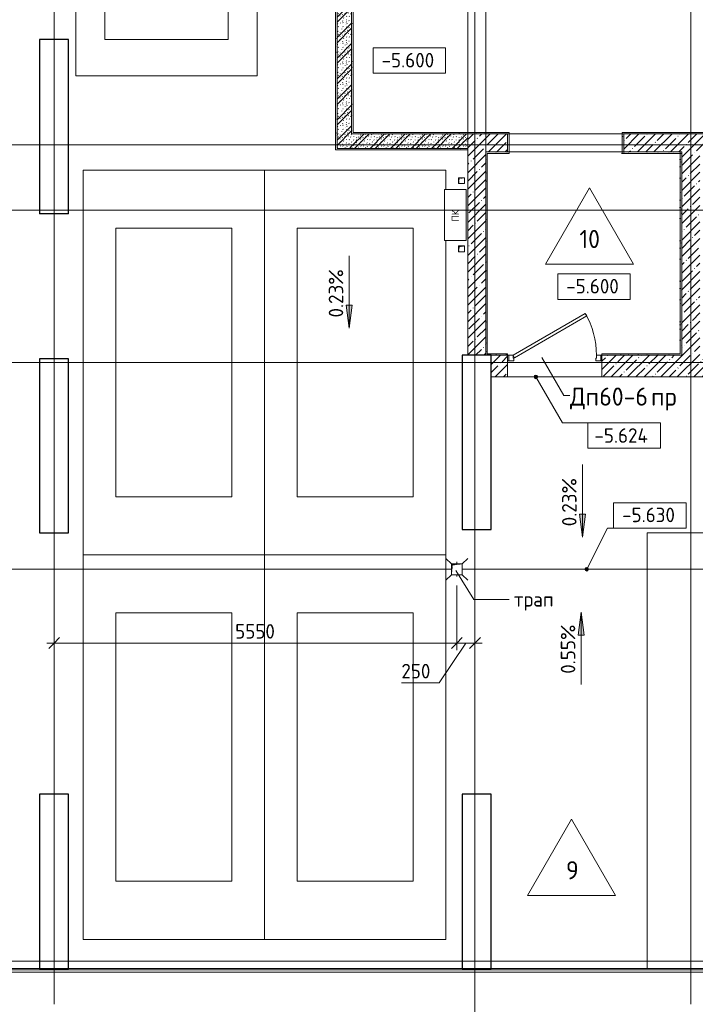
# Model space of a CAD drawing. Header units: millimetres. Extents: x 25420 to 100191, y -10965 to 131188.
# Tile 25 of 53: x 40225 to 49537, y 80105 to 93673. Entities that reach past the tile are written whole.
import ezdxf

# ---------------------------------------------------------------- set-up
doc = ezdxf.new("R2010")
doc.units = ezdxf.units.MM
doc.linetypes.add('3_ Штрих_ 1 х 1 мм', pattern=[2, 1, -1])
doc.linetypes.add('4_ Штрихпунктир_ 10 х 2 мм', pattern=[14, 10, -2, 0, -2])
for name, color, linetype, lineweight in [('A-ANNO-DIMS', 7, 'Continuous', 5), ('A-ANNO-DIMS-100', 7, 'Continuous', 5), ('A-ANNO-NOTE', 7, 'Continuous', 5), ('A-DETL-GENF', 7, 'Continuous', 13), ('A-DOOR', 7, 'Continuous', 13), ('A-DOOR-FRAM', 7, 'Continuous', 13), ('A-DOOR-IDEN', 7, 'Continuous', 5), ('A-DOOR-OPNG', 7, 'Continuous', 13), ('A-FLOR', 7, 'Continuous', 13), ('A-FLOR-IDEN', 7, 'Continuous', 5), ('A-GENM', 7, 'Continuous', 13), ('A-WALL', 7, 'Continuous', 13), ('A-WALL-PATT', 7, 'Continuous', 13), ('C-PRKG', 7, 'Continuous', 13), ('G-ANNO-DIMS', 7, 'Continuous', 5), ('G-ANNO-TEXT', 7, 'Continuous', 5), ('I-WALL', 7, 'Continuous', 13), ('M-EQPM', 7, 'Continuous', 13), ('P-SANR-FIXT', 7, 'Continuous', 13), ('S-COLS', 7, 'Continuous', 25), ('S-GRID', 7, 'Continuous', 5)]:
    doc.layers.add(name, color=color, linetype=linetype, lineweight=lineweight)
doc.styles.add('GOST Common', font='GOST_Common.ttf', dxfattribs={"height": 100})
doc.styles.add('GOST Common_2', font='GOST_Common.ttf', dxfattribs={"height": 250})
doc.styles.add('GOST Common_3', font='GOST_Common.ttf', dxfattribs={"height": 200})
doc.dimstyles.new('2_мм', dxfattribs={"dimscale": 304.8, "dimtxt": 201.142999, "dimasz": 0.492126, "dimexe": 0.328084, "dimexo": 0.492126, "dimgap": 0, "dimtad": 1, "dimdec": 0, "dimdsep": 46, "dimtxsty": 'GOST Common_3', "dimblk1": 'OBLIQUE', "dimblk2": 'OBLIQUE', "dimsah": 1, "dimcen": 0.09, "dimdle": 0.328084, "dimadec": 5, "dimazin": 2, "dimtfac": 1, "dimtdec": 4, "dimtix": 1, "dimtmove": 0, "dimatfit": 3, "dimfxl": 1, "dimtvp": 1, "dimtolj": 1, "dimtzin": 0, "dimarcsym": 2})
doc.dimstyles.new('2_мм_1', dxfattribs={"dimscale": 304.8, "dimtxt": 201.142999, "dimasz": 0.492126, "dimexe": 0.328084, "dimexo": 0.492126, "dimgap": 0, "dimtad": 1, "dimdec": 0, "dimdsep": 46, "dimtxsty": 'GOST Common_3', "dimblk1": 'OBLIQUE', "dimblk2": 'OBLIQUE', "dimsah": 1, "dimcen": 0.09, "dimdle": 0.328084, "dimadec": 5, "dimazin": 2, "dimtfac": 1, "dimtdec": 4, "dimtix": 1, "dimtmove": 1, "dimatfit": 3, "dimfxl": 1, "dimtvp": 1, "dimtolj": 1, "dimtzin": 0, "dimarcsym": 2})
pattern_1 = [(0, (0, 0), (203.2, 50.8), [3.353, -149.047, 3.353, -149.047, -812.8]), (0, (0, 0), (203.2, 50.8), [-304.8, 3.353, -301.447, 3.353, -149.047, -355.6]), (0, (0, 0), (203.2, 50.8), [-762, 3.353, -98.247, 3.353, -250.647]), (120, (76.2, 25.4), (-145.59409, 150.576362), [3.353, -149.047, 3.353, -149.047, -812.8]), (120, (76.2, 25.4), (-145.59409, 150.576362), [-304.8, 3.353, -301.447, 3.353, -149.047, -355.6]), (120, (76.2, 25.4), (-145.59409, 150.576362), [-762, 3.353, -98.247, 3.353, -250.647]), (240, (101.6, 127), (-57.60591, -201.376362), [3.353, -149.047, 3.353, -149.047, -812.8]), (240, (101.6, 127), (-57.60591, -201.376362), [-304.8, 3.353, -301.447, 3.353, -149.047, -355.6]), (240, (101.6, 127), (-57.60591, -201.376362), [-762, 3.353, -98.247, 3.353, -250.647])]
pattern_2 = [(135, (150.28, 188.64), (-282.8427, 3e-14), [5, -395]), (135, (174.9, 237.36), (-282.8427, 3e-14), [5, -395]), (135, (211.96, 236.53), (-282.8427, 3e-14), [5, -395]), (135, (114.96, 223.96), (-282.8427, 3e-14), [5, -395]), (135, (77.54, 223.96), (-282.8427, 3e-14), [5, -395]), (135, (57.44, 184.52), (-282.8427, 3e-14), [5, -395]), (135, (66.21, 142.9), (-282.8427, 3e-14), [5, -395]), (135, (107.33, 161), (-282.8427, 3e-14), [5, -395]), (135, (99.08, 130.94), (-282.8427, 3e-14), [5, -395]), (135, (22.6, 136.46), (-282.8427, 3e-14), [5, -395]), (135, (21.16, 168.08), (-282.8427, 3e-14), [5, -395]), (135, (46.13, 96.12), (-282.8427, 3e-14), [5, -395]), (135, (3.54, 74.6), (-282.8427, 3e-14), [5, -395]), (135, (40.3, 47.56), (-282.8427, 3e-14), [5, -395]), (135, (39.77, 18.47), (-282.8427, 3e-14), [5, -395]), (135, (76.94, 37.28), (-282.8427, 3e-14), [5, -395]), (135, (114.18, 62.4), (-282.8427, 3e-14), [5, -395]), (135, (139.87, 90.2), (-282.8427, 3e-14), [5, -395]), (135, (141.44, 15.82), (-282.8427, 3e-14), [5, -395]), (135, (188.69, 26.73), (-282.8427, 3e-14), [5, -395]), (135, (176.14, 51.36), (-282.8427, 3e-14), [5, -395]), (135, (177.03, 0), (-282.8427, 3e-14), [5, -395]), (135, (276.61, 8.22), (-282.8427, 3e-14), [5, -395]), (135, (271.19, 31.72), (-282.8427, 3e-14), [5, -395]), (135, (268.29, 119.65), (-282.8427, 3e-14), [5, -395]), (135, (237.92, 101.95), (-282.8427, 3e-14), [5, -395]), (135, (237.92, 158.27), (-282.8427, 3e-14), [5, -395]), (135, (260.4, 204.35), (-282.8427, 3e-14), [5, -395]), (135, (275.54, 235.4), (-282.8427, 3e-14), [5, -395]), (135, (117.62, 268.96), (-282.8427, 3e-14), [5, -395]), (135, (203.62, 273.83), (-282.8427, 3e-14), [5, -395]), (135, (47.24, 279.3), (-282.8427, 3e-14), [5, -395]), (135, (23.2, 266.16), (-282.8427, 3e-14), [5, -395]), (135, (42.78, 232.52), (-282.8427, 3e-14), [5, -395]), (135, (177.76, 90.57), (-282.8427, 3e-14), [5, -395]), (135, (181.12, 121.8), (-282.8427, 3e-14), [5, -395]), (135, (206.73, 172.06), (-282.8427, 3e-14), [5, -395]), (135, (143.14, 136.62), (-282.8427, 3e-14), [5, -395]), (135, (211.51, 131.86), (-282.8427, 3e-14), [5, -395]), (135, (81.47, 95.1), (-282.8427, 3e-14), [5, -395]), (135, (235.13, 60.46), (-282.8427, 3e-14), [5, -395]), (135, (242.24, 4.89), (-282.8427, 3e-14), [5, -395]), (45, (0, 106.07), (-282.8427, 0), []), (45, (106.07, 0), (-282.8427, 0), []), (45, (176.78, 0), (-282.8427, 0), []), (45, (0, 176.78), (-282.8427, 0), [])]
pattern_3 = [(45, (0, 0), (-114.04925, 114.04925), []), (45, (114.05, 0), (-114.04925, 114.04925), [201.612, -40.322, 3.353, -36.97])]

# ---------------------------------------------------------------- blocks, each defined once
blk = doc.blocks.new('Наметкина 10_РД_АР_П_Отделка_R21_rvt-1--01_Подвал_МП_часть Б')
at = {"layer": 'A-WALL-PATT', "lineweight": 5}
h = blk.add_hatch(dxfattribs=at)
h.set_pattern_fill('FP_6', color=256, style=0, pattern_type=2)
h.set_pattern_definition(pattern_1)
h.paths.add_polyline_path([(44600, 91900), (44600, 95650), (44580, 95650), (44580, 91900)])
h = blk.add_hatch(dxfattribs=at)
h.set_pattern_fill('FP_6', color=256, style=0, pattern_type=2)
h.set_pattern_definition(pattern_1)
h.paths.add_polyline_path([(44820, 92100), (44820, 95450), (44800, 95450), (44800, 92100)])
h = blk.add_hatch(dxfattribs=at)
h.set_pattern_fill('FP_6', color=256, style=0, pattern_type=2)
h.set_pattern_definition(pattern_1)
h.paths.add_polyline_path([(46400, 92100), (46400, 92120), (44820, 92120), (44820, 92100), (45814, 92100)])
h = blk.add_hatch(dxfattribs=at)
h.set_pattern_fill('FP_6', color=256, style=0, pattern_type=2)
h.set_pattern_definition(pattern_1)
h.paths.add_polyline_path([(46650, 92100), (46650, 92120), (46400, 92120), (46400, 92100)])
h = blk.add_hatch(dxfattribs=at)
h.set_pattern_fill('FP_6', color=256, style=0, pattern_type=2)
h.set_pattern_definition(pattern_1)
h.paths.add_polyline_path([(55825, 92100), (55825, 92120), (48550, 92120), (48550, 92100), (55278, 92100)])
h.paths.add_polyline_path([(46950, 92100), (46950, 92120), (46650, 92120), (46650, 92100)])
h = blk.add_hatch(dxfattribs=at)
h.set_pattern_fill('FP_6', color=256, style=0, pattern_type=2)
h.set_pattern_definition(pattern_1)
h.paths.add_polyline_path([(48530, 91830), (48550, 91830), (48550, 92120), (48530, 92120)])
h = blk.add_hatch(dxfattribs=at)
h.set_pattern_fill('FP_6', color=256, style=0, pattern_type=2)
h.set_pattern_definition(pattern_1)
h.paths.add_polyline_path([(46400, 91880), (46400, 91900), (44580, 91900), (44580, 91880), (45814, 91880)])
h = blk.add_hatch(dxfattribs=at)
h.set_pattern_fill('FP_6', color=256, style=0, pattern_type=2)
h.set_pattern_definition(pattern_1)
h.paths.add_polyline_path([(46650, 89050), (46670, 89050), (46670, 91850), (46650, 91850), (46650, 90910)])
h = blk.add_hatch(dxfattribs=at)
h.set_pattern_fill('FP_6', color=256, style=0, pattern_type=2)
h.set_pattern_definition(pattern_1)
h.paths.add_polyline_path([(49350, 91830), (49350, 91850), (48550, 91850), (48550, 91830)])
h.paths.add_polyline_path([(46670, 91830), (46950, 91830), (46950, 91850), (46670, 91850)])
h = blk.add_hatch(dxfattribs=at)
h.set_pattern_fill('FP_6', color=256, style=0, pattern_type=2)
h.set_pattern_definition(pattern_1)
h.paths.add_polyline_path([(49350, 89070), (49350, 91850), (49330, 91850), (49330, 89070)])
h = blk.add_hatch(dxfattribs=at)
h.set_pattern_fill('FP_6', color=256, style=0, pattern_type=2)
h.set_pattern_definition(pattern_1)
h.paths.add_polyline_path([(49350, 89050), (49350, 89070), (48250, 89070), (48250, 89050)])
h.paths.add_polyline_path([(46950, 89050), (46950, 89070), (46670, 89070), (46670, 89050)])
at = {"layer": 'A-WALL'}
for p, q in [((44580, 95650), (44580, 91900)), ((44600, 91900), (44600, 95650)), ((44800, 95450), (44800, 92100)), ((44820, 92120), (44820, 95450)), ((44800, 92100), (44820, 92100)), ((46400, 92120), (44820, 92120)), ((44820, 92100), (46400, 92100)), ((46400, 92100), (46400, 92120)), ((46650, 92120), (46400, 92120)), ((46400, 92120), (46400, 92100)), ((46400, 92100), (46650, 92100)), ((46950, 92120), (46650, 92120)), ((46650, 92120), (46650, 92100)), ((46650, 92100), (46650, 92120)), ((46650, 92100), (46950, 92100)), ((46970, 92120), (46950, 92120)), ((46950, 92100), (46950, 91850)), ((46970, 91830), (46970, 92120)), ((48550, 92120), (48530, 92120)), ((48530, 92120), (48530, 91830)), ((55825, 92120), (48550, 92120)), ((48550, 92100), (55825, 92100)), ((48550, 91850), (48550, 92100)), ((44580, 91900), (44580, 91880)), ((44580, 91880), (46400, 91880)), ((46400, 91900), (44600, 91900)), ((46400, 91880), (46400, 91900)), ((46650, 91850), (46650, 89050)), ((46670, 91850), (46650, 91850)), ((46950, 91850), (46670, 91850)), ((46670, 91830), (46950, 91830)), ((46670, 89070), (46670, 91830)), ((46950, 91830), (46970, 91830)), ((48530, 91830), (48550, 91830)), ((49350, 91850), (48550, 91850)), ((48550, 91830), (49350, 91830)), ((49350, 91850), (49330, 91850)), ((49330, 91850), (49330, 89070)), ((49350, 89070), (49350, 91850)), ((49350, 91830), (49350, 91850)), ((46650, 89050), (46670, 89050)), ((46950, 89070), (46670, 89070)), ((46670, 89050), (46950, 89050)), ((46950, 89050), (46950, 89070)), ((49330, 89070), (48250, 89070)), ((48250, 89070), (48250, 89050)), ((48250, 89050), (49350, 89050)), ((49350, 89050), (49350, 89070))]:
    blk.add_line(p, q, dxfattribs=at)
blk = doc.blocks.new('АР_Машиноместо - 4900x2400_М__5300х2500_-3113489--01_Подвал_МП_часть Б')
at = {"layer": 'C-PRKG'}
for p, q in [((2500, 5300), (0, 5300)), ((0, 0), (0, 5300)), ((2500, 0), (2500, 5300)), ((450, 4500), (2050, 4500)), ((450, 800), (450, 4500)), ((2050, 800), (2050, 4500)), ((450, 800), (2050, 800)), ((2500, 0), (0, 0))]:
    blk.add_line(p, q, dxfattribs=at)
blk = doc.blocks.new('АР_Машиноместо - 4900x2400_М__5300х2500_-V4--01_Подвал_МП_часть Б')
at = {"layer": 'C-PRKG'}
for p, q in [((2500, 0), (0, 0)), ((0, 0), (0, -5300)), ((2500, 0), (2500, -5300)), ((450, -800), (450, -4500)), ((450, -800), (2050, -800)), ((2050, -800), (2050, -4500)), ((450, -4500), (2050, -4500)), ((2500, -5300), (0, -5300))]:
    blk.add_line(p, q, dxfattribs=at)
blk = doc.blocks.new('АР_Машиноместо - 4900x2400_М__5300х2500_-V24--01_Подвал_МП_часть Б')
at = {"layer": 'C-PRKG'}
for p, q in [((2500, 0), (0, 0)), ((0, 0), (0, -4331)), ((2500, 0), (2500, -5300)), ((450, -800), (450, -4500)), ((450, -800), (2050, -800)), ((2050, -800), (2050, -4500)), ((450, -4500), (2050, -4500)), ((0, -5031), (0, -5300)), ((2500, -5300), (0, -5300))]:
    blk.add_line(p, q, dxfattribs=at)
blk = doc.blocks.new('АР_Канал вертикальный прямоугольный - ПК-3224475--01_Подвал_МП_часть Б')
at = {"layer": 'A-DETL-GENF', "linetype": '3_ Штрих_ 1 х 1 мм'}
for p, q in [((350, 150), (-350, 150)), ((-350, 150), (-350, -150)), ((350, -150), (350, 150)), ((-350, -150), (350, -150))]:
    blk.add_line(p, q, dxfattribs=at)
at = {"layer": 'M-EQPM'}
for p, q in [((-350, -150), (-350, 150)), ((-350, 150), (350, 150)), ((350, 150), (350, -150)), ((350, -150), (-350, -150))]:
    blk.add_line(p, q, dxfattribs=at)
blk = doc.blocks.new('КР-Проем - Настраиваемый-3103386--01_Подвал_МП_часть Б')
at = {"layer": 'A-DOOR-OPNG'}
for p, q in [((-800, 125), (800, 125)), ((-800, -125), (800, -125))]:
    blk.add_line(p, q, dxfattribs=at)
blk = doc.blocks.new('КР-Проем - Настраиваемый-3103504--01_Подвал_МП_часть Б')
at = {"layer": 'A-DOOR-OPNG'}
for p, q in [((-1012.5, 125), (1012.5, 125)), ((-1012.5, -125), (1012.5, -125))]:
    blk.add_line(p, q, dxfattribs=at)
blk = doc.blocks.new('АР_Канал вертикальный прямоугольный - ВК-V26--01_Подвал_МП_часть Б')
at = {"layer": 'A-DETL-GENF'}
blk.add_hatch(color=256, dxfattribs=at).paths.add_polyline_path([(-75, -75), (-60, 60), (75, 75), (-75, 75)])
at = {"layer": 'A-DETL-GENF', "linetype": '3_ Штрих_ 1 х 1 мм'}
for p, q in [((75, 75), (-75, 75)), ((-75, 75), (-75, -75)), ((75, 75), (-75, 75)), ((-75, 75), (-75, -75)), ((-75, -75), (-60, 60)), ((-75, -75), (-60, 60)), ((-60, 60), (75, 75)), ((-60, 60), (75, 75)), ((75, -75), (75, 75)), ((-75, -75), (75, -75))]:
    blk.add_line(p, q, dxfattribs=at)
at = {"layer": 'M-EQPM'}
for p, q in [((-75, -75), (-75, 75)), ((-75, 75), (75, 75)), ((75, 75), (75, -75)), ((75, -75), (-75, -75))]:
    blk.add_line(p, q, dxfattribs=at)
blk = doc.blocks.new('АР_Канал вертикальный прямоугольный - АПТ-5386077--01_Подвал_МП_часть Б')
at = {"layer": 'A-DETL-GENF'}
blk.add_hatch(color=256, dxfattribs=at).paths.add_polyline_path([(-40, -40), (-32, 32), (40, 40), (-40, 40)])
at = {"layer": 'A-DETL-GENF', "linetype": '3_ Штрих_ 1 х 1 мм'}
for p, q in [((40, 40), (-40, 40)), ((-40, 40), (-40, -40)), ((40, 40), (-40, 40)), ((-40, 40), (-40, -40)), ((-40, -40), (-32, 32)), ((-40, -40), (-32, 32)), ((-32, 32), (40, 40)), ((-32, 32), (40, 40)), ((40, -40), (40, 40)), ((-40, -40), (40, -40))]:
    blk.add_line(p, q, dxfattribs=at)
at = {"layer": 'M-EQPM'}
for p, q in [((-40, -40), (-40, 40)), ((-40, 40), (40, 40)), ((40, 40), (40, -40)), ((40, -40), (-40, -40))]:
    blk.add_line(p, q, dxfattribs=at)
blk = doc.blocks.new('АР_Дверь однопольная - 1300х2100h_лест__лифт_ холл-5748992--01_Подвал_МП_часть Б')
at = {"layer": 'A-DOOR'}
for p, q in [((421, 725), (-575, 150)), ((-555, 115), (441, 690)), ((441, 690), (421, 725)), ((-575, 150), (-555, 115))]:
    blk.add_line(p, q, dxfattribs=at)
at = {"layer": 'A-DOOR', "lineweight": 5}
blk.add_arc((-575, 150), 1150, 360, 30, dxfattribs=at)
at = {"layer": 'A-DOOR-FRAM'}
for p, q in [((-635, 150), (-650, 150)), ((-575, 150), (-635, 150)), ((-635, 150), (-635, 70)), ((-575, 110), (-575, 150)), ((635, 150), (575, 150)), ((575, 150), (575, 110)), ((635, 70), (635, 150)), ((635, 150), (650, 150)), ((-635, 70), (-650, 70)), ((-635, 70), (-565, 70)), ((-565, 110), (-575, 110)), ((-565, 70), (-565, 110)), ((575, 110), (565, 110)), ((565, 110), (565, 70)), ((565, 70), (635, 70)), ((635, 70), (650, 70))]:
    blk.add_line(p, q, dxfattribs=at)
blk = doc.blocks.new('АР-Заполнение деф_ шва - Д_ш_-4313324--01_Подвал_МП_часть Б')
at = {"layer": 'A-GENM'}
for p, q in [((0, 25), (6300, 25)), ((0, -25), (6300, -25))]:
    blk.add_line(p, q, dxfattribs=at)
blk = doc.blocks.new('АР-Заполнение деф_ шва - Д_ш_-4327374--01_Подвал_МП_часть Б')
at = {"layer": 'A-GENM'}
for p, q in [((0, 25), (5425, 25)), ((0, -25), (5425, -25))]:
    blk.add_line(p, q, dxfattribs=at)
blk = doc.blocks.new('АР-Заполнение деф_ шва - Д_ш_-4327375--01_Подвал_МП_часть Б')
at = {"layer": 'A-GENM'}
for p, q in [((0, 25), (5750, 25)), ((0, -25), (5750, -25))]:
    blk.add_line(p, q, dxfattribs=at)
blk = doc.blocks.new('АР-Заполнение деф_ шва - Д_ш__Пристенный-4429135--01_Подвал_МП_часть Б')
at = {"layer": 'A-GENM'}
blk.add_line((0, -25), (400, -25), dxfattribs=at)
blk = doc.blocks.new('АР_Трап - 100-100-2797955--01_Подвал_МП_часть Б')
at = {"layer": 'P-SANR-FIXT'}
for p, q in [((-75, 75), (-150, 150)), ((75, 75), (150, 150)), ((-100, 0), (-75, 0)), ((0, 75), (0, 100)), ((75, 0), (100, 0)), ((-75, -75), (-150, -150)), ((0, -100), (0, -75)), ((75, -75), (150, -150))]:
    blk.add_line(p, q, dxfattribs=at)
blk = doc.blocks.new('АР_Машиноместо - 6000x3600_С_МГН-V40--01_Подвал_МП_часть Б')
at = {"layer": 'A-DETL-GENF'}
for p, q in [((1021, 3423), (1021, 3706)), ((1164, 3668), (1164, 3439)), ((1164, 3439), (1477, 3439)), ((1477, 3439), (1477, 3315)), ((1021, 3150), (1021, 3287)), ((1188, 3315), (1188, 3254)), ((1477, 3315), (1188, 3315)), ((1498, 3150), (1021, 3150)), ((1188, 3254), (1576, 3254)), ((1576, 3254), (1757, 2864)), ((1712, 2706), (1617, 2871)), ((1757, 2864), (1907, 2934)), ((1907, 2934), (1959, 2822)), ((1959, 2822), (1712, 2706))]:
    blk.add_line(p, q, dxfattribs=at)
for centre, radius, start, end in [((1121, 3791), 131, 289.3632, 220.6368), ((1203, 3022), 441, 114.366, 339.9602), ((1203, 3022), 321, 124.4379, 23.5621)]:
    blk.add_arc(centre, radius, start, end, dxfattribs=at)
at = {"layer": 'C-PRKG'}
for p, q in [((3050, 6000), (-550, 6000)), ((-550, 0), (-550, 6000)), ((3050, 2400), (3050, 6000)), ((400, 5300), (2100, 5300)), ((400, 1000), (400, 5300)), ((2100, 1000), (2100, 5300)), ((400, 1000), (2100, 1000)), ((3050, 0), (-550, 0))]:
    blk.add_line(p, q, dxfattribs=at)
blk = doc.blocks.new('АР_Машиноместо - 5300x2500_С-V3--01_Подвал_МП_часть Б')
at = {"layer": 'C-PRKG'}
for p, q in [((2500, 5300), (0, 5300)), ((0, 0), (0, 5300)), ((2500, 0), (2500, 5300)), ((400, 4800), (2100, 4800)), ((400, 500), (400, 4800)), ((2100, 500), (2100, 4800)), ((400, 500), (2100, 500)), ((2500, 0), (0, 0))]:
    blk.add_line(p, q, dxfattribs=at)
blk = doc.blocks.new('Высотные отметки - Frame_2-749557--01_Подвал_МП_часть Б')
at = {"layer": 'G-ANNO-DIMS'}
for p, q in [((-5, 3.5), (-5, 0)), ((5, 3.5), (-5, 3.5)), ((5, 0), (5, 3.5)), ((-5, 0), (5, 0))]:
    blk.add_line(p, q, dxfattribs=at)
blk = doc.blocks.new('Марка полов - Марка полов-4106608--01_Подвал_МП_часть Б')
at = {"layer": 'A-FLOR-IDEN'}
for p, q in [((0, 7), (-6.06, -3.5)), ((6.06, -3.5), (0, 7)), ((-6.06, -3.5), (6.06, -3.5))]:
    blk.add_line(p, q, dxfattribs=at)
blk = doc.blocks.new('DIMBLOCK127--01_Подвал_МП_часть Б')
at = {"layer": 'A-ANNO-DIMS-100', "transparency": 16777216}
for p, q in [((46250, 85875), (46250, 84983)), ((46250, 85083), (46250, 85875)), ((40600, 85083), (46250, 85083)), ((40700, 85039), (40700, 85183)), ((40700, 85083), (40700, 85039))]:
    blk.add_line(p, q, dxfattribs=at)
at = {"layer": 'A-ANNO-DIMS-100', "lineweight": 25, "transparency": 16777216}
for p, q in [((40700, 85083), (40625, 85008)), ((40700, 85083), (40775, 85158)), ((46250, 85083), (46175, 85008)), ((46250, 85083), (46325, 85158))]:
    blk.add_line(p, q, dxfattribs=at)
at = {"layer": 'A-ANNO-DIMS-100', "color": 0, "transparency": 16777216, "insert": (43195, 85344), "char_height": 200, "width": 670.93, "attachment_point": 1, "line_spacing_factor": 1.022761, "style": 'GOST Common_3'}
blk.add_mtext('5550', dxfattribs=at)
blk = doc.blocks.new('_Oblique')
at = {"color": 0, "linetype": 'ByBlock', "lineweight": -2}
blk.add_line((-0.5, -0.5), (0.5, 0.5), dxfattribs=at)
blk = doc.blocks.new('DIMBLOCK128--01_Подвал_МП_часть Б')
at = {"layer": 'A-ANNO-DIMS-100', "transparency": 16777216}
for p, q in [((46250, 85875), (46250, 84983)), ((46250, 85083), (46250, 85875)), ((46006, 84535), (46375, 85083)), ((46250, 85083), (46600, 85083)), ((46500, 85039), (46500, 85183)), ((46500, 85083), (46500, 85039)), ((45486, 84535), (46006, 84535))]:
    blk.add_line(p, q, dxfattribs=at)
at = {"layer": 'A-ANNO-DIMS-100', "lineweight": 25, "transparency": 16777216}
for p, q in [((46250, 85083), (46175, 85008)), ((46250, 85083), (46325, 85158)), ((46500, 85083), (46425, 85008)), ((46500, 85083), (46575, 85158))]:
    blk.add_line(p, q, dxfattribs=at)
at = {"layer": 'A-ANNO-DIMS-100', "color": 0, "transparency": 16777216, "insert": (45486, 84796), "char_height": 200, "width": 503.2, "attachment_point": 1, "line_spacing_factor": 1.022761, "style": 'GOST Common_3'}
blk.add_mtext('250', dxfattribs=at)

msp = doc.modelspace()

# ---------------------------------------------------------------- hatches: boundary and pattern name
at = {"layer": 'A-WALL-PATT', "lineweight": 5}
h = msp.add_hatch(dxfattribs=at)
h.set_pattern_fill('FP_2', color=256, style=0, pattern_type=2)
h.set_pattern_definition(pattern_2)
h.paths.add_polyline_path([(44600, 91900), (44800, 91900), (44800, 95650), (44600, 95650), (44600, 93379.488937)])
h = msp.add_hatch(dxfattribs=at)
h.set_pattern_fill('FP_2', color=256, style=0, pattern_type=2)
h.set_pattern_definition(pattern_2)
h.paths.add_polyline_path([(46400, 91900), (46400, 92100), (44800, 92100), (44800, 91900), (45813.966617, 91900)])
h = msp.add_hatch(dxfattribs=at)
h.set_pattern_fill('FP_1', color=256, style=0, pattern_type=2)
h.set_pattern_definition(pattern_3)
h.paths.add_polyline_path([(46650, 89050), (46650, 92100), (46400, 92100), (46400, 89050)])
h = msp.add_hatch(dxfattribs=at)
h.set_pattern_fill('FP_1', color=256, style=0, pattern_type=2)
h.set_pattern_definition(pattern_3)
h.paths.add_polyline_path([(46950, 91850), (46950, 92100), (46650, 92100), (46650, 91850)])
h = msp.add_hatch(dxfattribs=at)
h.set_pattern_fill('FP_1', color=256, style=0, pattern_type=2)
h.set_pattern_definition(pattern_3)
h.paths.add_polyline_path([(55625, 91850), (55625, 92100), (48550, 92100), (48550, 91850), (55277.952484, 91850)])
h = msp.add_hatch(dxfattribs=at)
h.set_pattern_fill('FP_1', color=256, style=0, pattern_type=2)
h.set_pattern_definition(pattern_3)
h.paths.add_polyline_path([(49600, 89050), (49600, 91850), (49350, 91850), (49350, 89050)])
h = msp.add_hatch(dxfattribs=at)
h.set_pattern_fill('FP_1', color=256, style=0, pattern_type=2)
h.set_pattern_definition(pattern_3)
h.paths.add_polyline_path([(61375, 88750), (61375, 89050), (48250, 89050), (48250, 88750), (59063.546831, 88750)])
h.paths.add_polyline_path([(46950, 88750), (46950, 89050), (46725, 89050), (46725, 88750)])
at = {"layer": 'G-ANNO-DIMS'}
for points in [[(44766.017812, 89420.131102), (44807.81748, 89737.631102), (44724.218144, 89737.631102)], [(47982.030478, 86543.093443), (48023.830146, 86860.593443), (47940.23081, 86860.593443)], [(47964.635984, 85510.710996), (47922.836316, 85193.210996), (48006.435652, 85193.210996)]]:
    msp.add_hatch(color=256, dxfattribs=at).paths.add_polyline_path(points)
h = msp.add_hatch(color=256, dxfattribs=at)
edge = h.paths.add_edge_path()
edge.add_arc((47340.314613, 88750), 25, 0, 360)
h = msp.add_hatch(color=256, dxfattribs=at)
edge = h.paths.add_edge_path()
edge.add_arc((48040.389265, 86100), 25, 0, 360)

# ---------------------------------------------------------------- linework, layer by layer
at = {"layer": 'A-DOOR-IDEN'}
for p, q in [((47424.099721, 89015.859087), (47723.735635, 88493.530125)), ((47723.735635, 88493.530125), (47809.95679, 88493.530125))]:
    msp.add_line(p, q, dxfattribs=at)
at = {"layer": 'A-FLOR'}
for p, q in [((40500, 90998), (40500, 91000)), ((40900, 90998), (40500, 90998)), ((40900, 91000), (40900, 90998)), ((46950, 88750), (48250, 88750)), ((46175, 86100), (34500, 86100)), ((56779.967009, 86100), (46325, 86100)), ((40500, 80600), (34500, 80600)), ((46325, 80600), (40900, 80600)), ((52475, 80600), (46725, 80600)), ((56681.467009, 80580), (30300, 80580)), ((30300, 80550), (56681.467009, 80550))]:
    msp.add_line(p, q, dxfattribs=at)
at = {"layer": 'A-WALL'}
for p, q in [((46950, 92100), (46400, 92100)), ((46400, 92100), (46400, 89050)), ((46650, 89050), (46650, 92100)), ((46950, 91850), (46950, 92100)), ((55825, 92100), (48550, 92100)), ((48550, 92100), (48550, 91850)), ((46650, 91850), (46950, 91850)), ((48550, 91850), (49350, 91850)), ((49350, 91850), (49350, 89050)), ((46400, 89050), (46650, 89050)), ((46950, 89050), (46725, 89050)), ((46725, 89050), (46725, 88750)), ((46950, 88750), (46950, 89050)), ((49350, 89050), (48250, 89050)), ((48250, 89050), (48250, 88750)), ((46725, 88750), (46950, 88750)), ((48250, 88750), (61675, 88750))]:
    msp.add_line(p, q, dxfattribs=at)
at = {"layer": 'G-ANNO-DIMS'}
for p, q in [((44766.017812, 90420.131102), (44766.017812, 89420.131102)), ((44807.81748, 89737.631102), (44724.218144, 89737.631102)), ((44724.218144, 89737.631102), (44766.017812, 89420.131102)), ((44766.017812, 89420.131102), (44807.81748, 89737.631102)), ((47340.314613, 88750), (47706.151125, 88116.352574)), ((47706.151125, 88116.352574), (48555.84592, 88116.352574)), ((47982.030478, 87543.093443), (47982.030478, 86543.093443)), ((48023.830146, 86860.593443), (47940.23081, 86860.593443)), ((47940.23081, 86860.593443), (47982.030478, 86543.093443)), ((47982.030478, 86543.093443), (48023.830146, 86860.593443)), ((48040.389265, 86100), (48327.353768, 86667.320745)), ((48327.353768, 86667.320745), (48910.800526, 86667.320745)), ((47964.635984, 85510.710996), (47922.836316, 85193.210996)), ((48006.435652, 85193.210996), (47964.635984, 85510.710996)), ((47964.635984, 84510.710996), (47964.635984, 85510.710996)), ((47922.836316, 85193.210996), (48006.435652, 85193.210996))]:
    msp.add_line(p, q, dxfattribs=at)
for centre in [(47340.314613, 88750), (48040.389265, 86100)]:
    msp.add_circle(centre, 25, dxfattribs=at)
at = {"layer": 'G-ANNO-TEXT'}
for p, q in [((46238.464158, 86084.414021), (46482.641476, 85685.269117)), ((46482.641476, 85685.269117), (46970.816176, 85685.269117))]:
    msp.add_line(p, q, dxfattribs=at)
at = {"layer": 'I-WALL'}
for p, q in [((44600, 95650), (44600, 91900)), ((44800, 92100), (44800, 95450)), ((46400, 92100), (44800, 92100)), ((44600, 91900), (46400, 91900))]:
    msp.add_line(p, q, dxfattribs=at)
at = {"layer": 'S-COLS'}
for p, q in [((40500, 93400), (40500, 91000)), ((40900, 93400), (40500, 93400)), ((40900, 91000), (40900, 93400)), ((40500, 91000), (40900, 91000)), ((46325, 89050), (46325, 86650)), ((46725, 89050), (46325, 89050)), ((46725, 86650), (46725, 89050)), ((40500, 89000), (40500, 86600)), ((40900, 89000), (40500, 89000)), ((40900, 86600), (40900, 89000)), ((40500, 86600), (40900, 86600)), ((46325, 86650), (46725, 86650)), ((40500, 83000), (40500, 80600)), ((40900, 83000), (40500, 83000)), ((40900, 80600), (40900, 83000)), ((46325, 83000), (46325, 80600)), ((46725, 83000), (46325, 83000)), ((46725, 80600), (46725, 83000)), ((40500, 80600), (40900, 80600)), ((46325, 80600), (46725, 80600))]:
    msp.add_line(p, q, dxfattribs=at)
at = {"layer": 'S-GRID', "linetype": '4_ Штрихпунктир_ 10 х 2 мм'}
for p, q in [((46500, 50350), (46500, 130388.42805)), ((46500, 80104.964717), (46500, 129588.42805)), ((49475, 80104.964717), (49475, 129588.42805)), ((40700, 80104.964717), (40700, 103519.533888)), ((86550, 91950), (28300, 91950)), ((90016.401776, 91050), (28300, 91050)), ((90016.401776, 91050), (28300, 91050)), ((90016.401776, 88950), (28300, 88950)), ((91709.162523, 80700), (27403.402399, 80700)), ((90016.401776, 80700), (28300, 80700)), ((90016.401776, 80700), (28300, 80700))]:
    msp.add_line(p, q, dxfattribs=at)

# ---------------------------------------------------------------- block references
at = {"lineweight": 5}
msp.add_blockref('Наметкина 10_РД_АР_П_Отделка_R21_rvt-1--01_Подвал_МП_часть Б', (0, 0), dxfattribs=at)
at = {"layer": 'A-DOOR', "rotation": 269.9999999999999}
msp.add_blockref('КР-Проем - Настраиваемый-3103504--01_Подвал_МП_часть Б', (46525, 93112.5), dxfattribs=at)
at = {"layer": 'A-DOOR'}
for name, p in [('КР-Проем - Настраиваемый-3103386--01_Подвал_МП_часть Б', (47750, 91975)), ('АР_Дверь однопольная - 1300х2100h_лест__лифт_ холл-5748992--01_Подвал_МП_часть Б', (47600, 88900))]:
    msp.add_blockref(name, p, dxfattribs=at)
at = {"layer": 'A-FLOR-IDEN', "xscale": 99.99999999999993, "yscale": 99.99999999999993, "zscale": 99.99999999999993}
for p in [(48080.641614, 90653.757936), (47831.280367, 81955.092046)]:
    msp.add_blockref('Марка полов - Марка полов-4106608--01_Подвал_МП_часть Б', p, dxfattribs=at)
at = {"layer": 'A-GENM'}
for name, p in [('АР-Заполнение деф_ шва - Д_ш_-4313324--01_Подвал_МП_часть Б', (34200, 80575)), ('АР-Заполнение деф_ шва - Д_ш_-4327374--01_Подвал_МП_часть Б', (40900, 80575)), ('АР-Заполнение деф_ шва - Д_ш_-4327375--01_Подвал_МП_часть Б', (46725, 80575)), ('АР-Заполнение деф_ шва - Д_ш__Пристенный-4429135--01_Подвал_МП_часть Б', (40500, 80575)), ('АР-Заполнение деф_ шва - Д_ш__Пристенный-4429135--01_Подвал_МП_часть Б', (46325, 80575))]:
    msp.add_blockref(name, p, dxfattribs=at)
at = {"layer": 'C-PRKG', "rotation": 180}
for name, p in [('АР_Машиноместо - 5300x2500_С-V3--01_Подвал_МП_часть Б', (43500, 98200)), ('АР_Машиноместо - 4900x2400_М__5300х2500_-V24--01_Подвал_МП_часть Б', (46100, 86300)), ('АР_Машиноместо - 4900x2400_М__5300х2500_-V4--01_Подвал_МП_часть Б', (46100, 81000))]:
    msp.add_blockref(name, p, dxfattribs=at)
at = {"layer": 'C-PRKG'}
for name, p in [('АР_Машиноместо - 4900x2400_М__5300х2500_-3113489--01_Подвал_МП_часть Б', (41100, 86300)), ('АР_Машиноместо - 6000x3600_С_МГН-V40--01_Подвал_МП_часть Б', (49425, 80600)), ('АР_Машиноместо - 4900x2400_М__5300х2500_-3113489--01_Подвал_МП_часть Б', (41100, 81000))]:
    msp.add_blockref(name, p, dxfattribs=at)
at = {"layer": 'G-ANNO-DIMS', "xscale": 99.99999999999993, "yscale": 99.99999999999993, "zscale": 99.99999999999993}
for p in [(45595.779964, 92933.80635), (48140.531888, 89819.055197)]:
    msp.add_blockref('Высотные отметки - Frame_2-749557--01_Подвал_МП_часть Б', p, dxfattribs=at)
at = {"layer": 'G-ANNO-DIMS', "xscale": 99.99999999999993, "yscale": 99.99999999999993, "zscale": 99.99999999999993, "rotation": 180}
msp.add_blockref('Высотные отметки - Frame_2-749557--01_Подвал_МП_часть Б', (48555.84592, 88116.352574), dxfattribs=at)
at = {"layer": 'G-ANNO-DIMS', "extrusion": (0, 0, -1), "xscale": 99.99999999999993, "yscale": 99.99999999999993, "zscale": 99.99999999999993}
msp.add_blockref('Высотные отметки - Frame_2-749557--01_Подвал_МП_часть Б', (-48910.800526, 86667.320745), dxfattribs=at)
at = {"layer": 'M-EQPM'}
for name, p in [('АР_Канал вертикальный прямоугольный - АПТ-5386077--01_Подвал_МП_часть Б', (46315, 91455)), ('АР_Канал вертикальный прямоугольный - АПТ-5386077--01_Подвал_МП_часть Б', (46315, 90515)), ('АР_Канал вертикальный прямоугольный - ВК-V26--01_Подвал_МП_часть Б', (46250, 86100))]:
    msp.add_blockref(name, p, dxfattribs=at)
at = {"layer": 'M-EQPM', "rotation": 269.9999999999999}
msp.add_blockref('АР_Канал вертикальный прямоугольный - ПК-3224475--01_Подвал_МП_часть Б', (46230, 90980.753361), dxfattribs=at)
at = {"layer": 'P-SANR-FIXT'}
msp.add_blockref('АР_Трап - 100-100-2797955--01_Подвал_МП_часть Б', (46250, 86100), dxfattribs=at)

# ---------------------------------------------------------------- texts
at = {"layer": 'A-ANNO-NOTE', "insert": (46179.422236, 90893.346617), "char_height": 100, "width": 192.405, "attachment_point": 1, "rotation": 90, "style": 'GOST Common'}
msp.add_mtext('ПК', dxfattribs=at)
at = {"layer": 'A-DOOR-IDEN', "char_height": 250, "attachment_point": 1, "style": 'GOST Common_2'}
for s, insert, width in [('Дп', (47809.95679, 88604.457208), 489.029375), ('60-6', (48213.446373, 88604.457208), 865.8225), ('пр', (48927.821373, 88604.457208), 432.91125)]:
    msp.add_mtext(s, dxfattribs=dict(at, insert=insert, width=width))
at = {"layer": 'A-FLOR-IDEN', "char_height": 250, "attachment_point": 1, "style": 'GOST Common_2'}
for s, insert, width in [('10', (47940.765331, 90775.819608), 368.77625), ('\\fGOST Common|b0|i0|c204|p34|;9', (47754.404084, 82077.153718), 216.455625)]:
    msp.add_mtext(s, dxfattribs=dict(at, insert=insert, width=width))
at = {"layer": 'G-ANNO-DIMS', "char_height": 200, "attachment_point": 1, "line_spacing_factor": 1.022761, "style": 'GOST Common_3'}
for s, insert, width in [('-5.600', (45213.623438, 93215.172011), 917.17566319), ('-5.600', (47758.375362, 90100.420858), 917.17566319), ('-5.624', (48147.144711, 88042.619574), 941.31186485), ('-5.630', (48528.643999, 86948.686406), 917.17566319)]:
    msp.add_mtext(s, dxfattribs=dict(at, insert=insert, width=width))
at = {"layer": 'G-ANNO-DIMS', "char_height": 200, "width": 842.35343804, "attachment_point": 1, "rotation": 90, "line_spacing_factor": 1.022761, "style": 'GOST Common_3'}
for s, insert in [('0.23%', (44484.652151, 89569.150503)), ('0.23%', (47700.664817, 86692.112844)), ('0.55%', (47683.270323, 84659.730397))]:
    msp.add_mtext(s, dxfattribs=dict(at, insert=insert))
at = {"layer": 'G-ANNO-TEXT', "insert": (47035.816176, 85785.269117), "char_height": 200, "width": 769.62, "attachment_point": 1, "style": 'GOST Common_3'}
msp.add_mtext('трап', dxfattribs=at)

# ---------------------------------------------------------------- dimensions: what is measured, and where the dimension line sits
at = {"layer": 'A-ANNO-DIMS'}
dim = msp.add_linear_dim(base=(46250, 85082.621088), p1=(40700, 85188.687105), p2=(46250, 86025), dimstyle='2_мм', override={"dimpost": '<>', "dimfxl": 5612.657059}, dxfattribs=at)
dim.commit()
dim.dimension.update_dxf_attribs({"geometry": 'DIMBLOCK127--01_Подвал_МП_часть Б', "text_midpoint": (43475, 85182.621088)})
dim = msp.add_linear_dim(base=(46500, 85082.621088), p1=(46250, 86025), p2=(46500, 85188.687105), dimstyle='2_мм_1', override={"dimpost": '<>', "dimfxl": 872.879865}, dxfattribs=at)
dim.commit()
dim.dimension.update_dxf_attribs({"geometry": 'DIMBLOCK128--01_Подвал_МП_часть Б', "text_midpoint": (45737.781537, 84662.791975), "dimtype": 160})

doc.saveas('drawing.dxf')
